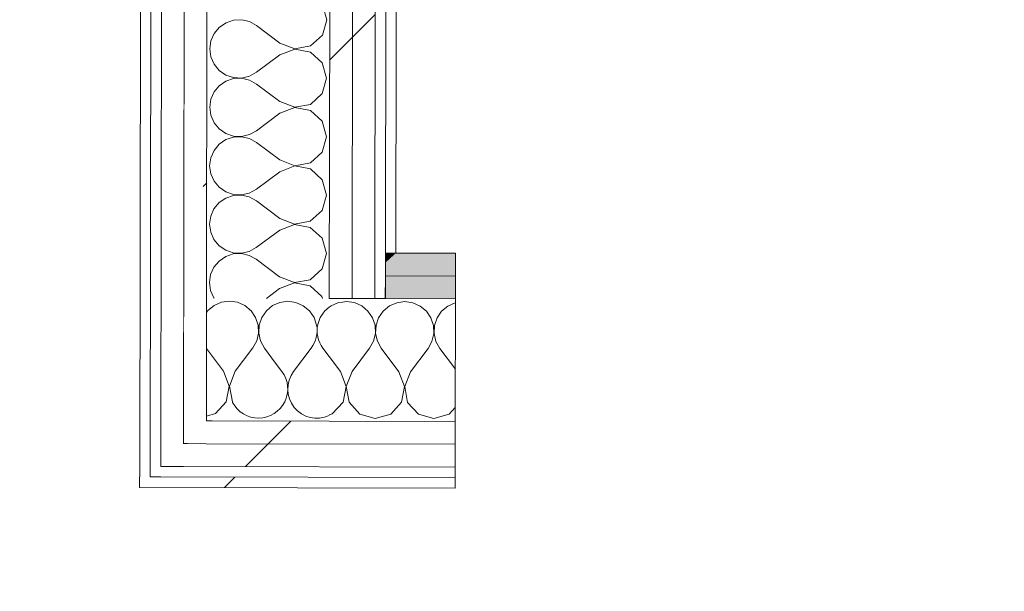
# Model space of a CAD drawing. Header units: millimetres. Extents: x -30280 to 19093, y -17460 to 4378.
# Tile 88 of 188: x -13158 to -12596, y -15490 to -15164. Entities that reach past the tile are written whole.
import ezdxf

# ---------------------------------------------------------------- set-up
doc = ezdxf.new("R2010")
doc.units = ezdxf.units.MM
doc.header["$MEASUREMENT"] = 0
doc.linetypes.add('Wipeout_Contour', pattern=[1000, 0, -1000])
for name, color, linetype in [('Nuevo_06_COT_Generals', 7, 'Continuous'), ('Nuevo_08_E_Envans secs', 7, 'Continuous'), ('Nuevo_Puertas Archicad', 7, 'Continuous')]:
    doc.layers.add(name, color=color, linetype=linetype)
for name, color, linetype, lineweight in [('Nuevo_06_COT_Generals_Pluma_Nº__1', 7, 'Continuous', 5), ('Nuevo_08_E_Envans secs_Pluma_Nº__1', 7, 'Continuous', 5), ('Nuevo_Puertas Archicad_Pluma_Nº__1', 7, 'Continuous', 5)]:
    doc.layers.add(name, color=color, linetype=linetype, lineweight=lineweight)
for name, color, linetype, lineweight, true_color in [('Nuevo_08_E_Envans secs_Pluma_Nº__102', 7, 'Continuous', 5, 0xcccccc), ('Nuevo_08_E_Envans secs_Pluma_Nº__171', 171, 'Continuous', 13, 0xaaaaff), ('Nuevo_08_E_Envans secs_Pluma_Nº__177', 7, 'Continuous', 15, 0xf7e046), ('Nuevo_08_E_Envans secs_Pluma_Nº__79', 7, 'Continuous', 5, 0xaaffd5)]:
    doc.layers.add(name, color=color, linetype=linetype, lineweight=lineweight, true_color=true_color)
doc.styles.add('Estilo_Generado_1', font='txt')
doc.dimstyles.new('Estilo_Generado__2', dxfattribs={"dimtxt": 100, "dimasz": 38, "dimexe": 0.18, "dimexo": 300, "dimgap": 0, "dimtad": 1, "dimlfac": 0.001, "dimzin": 0, "dimdsep": 46, "dimtxsty": 'Estilo_Generado_1', "dimblk": 'ARROWHEAD_2', "dimblk1": 'ARROWHEAD_2', "dimblk2": 'ARROWHEAD_2', "dimcen": 0.09, "dimclrd": 7, "dimclre": 7, "dimclrt": 7, "dimadec": 0, "dimazin": 0, "dimtfac": 1, "dimtdec": 4, "dimtmove": 0, "dimatfit": 3, "dimfxl": 0, "dimtolj": 1, "dimtzin": 0, "dimarcsym": 0})
pattern_1 = [(45, (0, 0), (-183.8478, 183.8478), [195, -65]), (45, (7e-14, 183.85), (-183.8478, 183.8478), [195, -65])]

# ---------------------------------------------------------------- blocks, each defined once
blk = doc.blocks.new('*X99')
at = {"layer": 'Nuevo_08_E_Envans secs_Pluma_Nº__102', "color": 254, "linetype": 'Continuous', "lineweight": 5, "true_color": 0xcccccc}
for p, q in [((-12980.12, -15327.3), (-12981.14, -15328.14)), ((-12975.91, -15325.46), (-12980.12, -15327.3)), ((-12973.63, -15325.14), (-12975.91, -15325.46))]:
    blk.add_line(p, q, dxfattribs=at)
blk = doc.blocks.new('*X100')
at = {"layer": 'Nuevo_08_E_Envans secs_Pluma_Nº__102', "color": 254, "linetype": 'Continuous', "lineweight": 5, "true_color": 0xcccccc}
for p, q in [((-13046.79, -15327.13), (-13050.33, -15330.06)), ((-13042.57, -15325.29), (-13046.79, -15327.13)), ((-13038.02, -15324.67), (-13042.57, -15325.29)), ((-13033.46, -15325.31), (-13038.02, -15324.67)), ((-13029.26, -15327.18), (-13033.46, -15325.31)), ((-13025.73, -15330.12), (-13029.26, -15327.18)), ((-13013.45, -15327.22), (-13017, -15330.14)), ((-13009.24, -15325.37), (-13013.45, -15327.22)), ((-13004.68, -15324.75), (-13009.24, -15325.37)), ((-13000.13, -15325.39), (-13004.68, -15324.75)), ((-12995.93, -15327.26), (-13000.13, -15325.39)), ((-12992.39, -15330.2), (-12995.93, -15327.26)), ((-12981.14, -15328.14), (-12983.67, -15330.22)), ((-13050.33, -15330.06), (-13051.15, -15331.24)), ((-13023.13, -15333.92), (-13025.73, -15330.12)), ((-13021.67, -15338.28), (-13023.13, -15333.92)), ((-13019.61, -15333.93), (-13021.09, -15338.28)), ((-13017, -15330.14), (-13019.61, -15333.93)), ((-12989.8, -15334), (-12992.39, -15330.2)), ((-12988.34, -15338.36), (-12989.8, -15334)), ((-12986.28, -15334.01), (-12987.61, -15337.93)), ((-12983.67, -15330.22), (-12986.28, -15334.01)), ((-13021.46, -15342.87), (-13021.67, -15338.28)), ((-13021.09, -15338.28), (-13021.33, -15342.87)), ((-12988.33, -15338.58), (-12988.34, -15338.36)), ((-13022.52, -15347.35), (-13021.46, -15342.87)), ((-13021.33, -15342.87), (-13020.3, -15347.35)), ((-13034.78, -15364.67), (-13024.75, -15351.37)), ((-13024.75, -15351.37), (-13022.52, -15347.35)), ((-13020.3, -15347.35), (-13018.08, -15351.38)), ((-13011.7, -15359.94), (-13018.08, -15351.38)), ((-13041.45, -15364.66), (-13051.18, -15351.62)), ((-13038.21, -15373.17), (-13041.45, -15364.66)), ((-13034.78, -15364.67), (-13038.07, -15373.17)), ((-13039.92, -15382.12), (-13038.21, -15373.17)), ((-13038.07, -15373.17), (-13036.4, -15382.12)), ((-13046.08, -15388.82), (-13039.92, -15382.12)), ((-13036.4, -15382.12), (-13036.2, -15382.34)), ((-13051.24, -15390.28), (-13046.08, -15388.82))]:
    blk.add_line(p, q, dxfattribs=at)
blk = doc.blocks.new('*X101')
at = {"layer": 'Nuevo_08_E_Envans secs_Pluma_Nº__102', "color": 254, "linetype": 'Continuous', "lineweight": 5, "true_color": 0xcccccc}
for p, q in [((-13001.45, -15364.76), (-12991.42, -15351.45)), ((-12981.19, -15356.24), (-12984.75, -15351.47)), ((-13008.12, -15364.74), (-13011.7, -15359.94))]:
    blk.add_line(p, q, dxfattribs=at)
for centre, start, end in [((-13004.73, -15341.42), 322.9881, 9.8713), ((-12971.39, -15341.5), 167.8557, 216.7279), ((-13021.47, -15374.71), 207.4689, 36.7279), ((-12988.14, -15374.79), 142.9881, 294.479)]:
    blk.add_arc(centre, 16.67, start, end, dxfattribs=at)
blk = doc.blocks.new('*X102')
at = {"layer": 'Nuevo_08_E_Envans secs_Pluma_Nº__102', "color": 254, "linetype": 'Continuous', "lineweight": 5, "true_color": 0xcccccc}
for p, q in [((-12971.35, -15324.83), (-12973.63, -15325.14)), ((-12966.8, -15325.48), (-12971.35, -15324.83)), ((-12962.6, -15327.34), (-12966.8, -15325.48)), ((-12959.06, -15330.29), (-12962.6, -15327.34)), ((-12946.79, -15327.38), (-12950.33, -15330.31)), ((-12942.57, -15325.54), (-12946.79, -15327.38)), ((-12938.02, -15324.91), (-12942.57, -15325.54)), ((-12933.46, -15325.56), (-12938.02, -15324.91)), ((-12929.26, -15327.43), (-12933.46, -15325.56)), ((-12925.73, -15330.37), (-12929.26, -15327.43)), ((-12913.45, -15327.46), (-12917, -15330.39)), ((-12909.24, -15325.62), (-12913.45, -15327.46)), ((-12909.1, -15325.6), (-12909.24, -15325.62)), ((-12956.47, -15334.08), (-12959.06, -15330.29)), ((-12955.01, -15338.44), (-12956.47, -15334.08)), ((-12952.95, -15334.09), (-12954.43, -15338.44)), ((-12950.33, -15330.31), (-12952.95, -15334.09)), ((-12923.13, -15334.16), (-12925.73, -15330.37)), ((-12921.67, -15338.53), (-12923.13, -15334.16)), ((-12919.61, -15334.17), (-12921.09, -15338.53)), ((-12917, -15330.39), (-12919.61, -15334.17)), ((-12954.8, -15343.04), (-12955.01, -15338.44)), ((-12954.43, -15338.44), (-12954.66, -15343.04)), ((-12921.46, -15343.12), (-12921.67, -15338.53)), ((-12921.09, -15338.53), (-12921.33, -15343.12)), ((-12955.85, -15347.51), (-12954.8, -15343.04)), ((-12954.66, -15343.04), (-12953.63, -15347.52)), ((-12922.52, -15347.6), (-12921.46, -15343.12)), ((-12921.33, -15343.12), (-12920.3, -15347.6)), ((-12958.08, -15351.53), (-12955.85, -15347.51)), ((-12953.63, -15347.52), (-12951.42, -15351.55)), ((-12924.75, -15351.61), (-12922.52, -15347.6)), ((-12920.3, -15347.6), (-12918.08, -15351.63)), ((-12974.78, -15364.82), (-12981.19, -15356.24)), ((-12968.12, -15364.84), (-12958.08, -15351.53)), ((-12941.45, -15364.91), (-12951.42, -15351.55)), ((-12934.78, -15364.92), (-12924.75, -15351.61)), ((-12909.19, -15363.54), (-12918.08, -15351.63)), ((-12971.54, -15373.33), (-12974.78, -15364.82)), ((-12968.12, -15364.84), (-12971.4, -15373.34)), ((-12938.21, -15373.42), (-12941.45, -15364.91)), ((-12934.78, -15364.92), (-12938.07, -15373.42)), ((-12973.25, -15382.28), (-12971.54, -15373.33)), ((-12971.4, -15373.34), (-12969.73, -15382.29)), ((-12939.92, -15382.36), (-12938.21, -15373.42)), ((-12938.07, -15373.42), (-12936.4, -15382.37)), ((-12979.41, -15388.99), (-12973.25, -15382.28)), ((-12969.73, -15382.29), (-12963.61, -15389.03)), ((-12946.08, -15389.07), (-12939.92, -15382.36)), ((-12936.4, -15382.37), (-12930.27, -15389.11)), ((-12981.23, -15389.5), (-12979.41, -15388.99)), ((-12963.61, -15389.03), (-12954.85, -15391.54)), ((-12954.85, -15391.54), (-12946.08, -15389.07)), ((-12930.27, -15389.11), (-12921.52, -15391.62)), ((-12921.52, -15391.62), (-12912.75, -15389.15)), ((-12912.75, -15389.15), (-12909.25, -15385.35))]:
    blk.add_line(p, q, dxfattribs=at)
blk = doc.blocks.new('Puerta Corredera Exterior 27_3')
at = {"layer": 'Nuevo_Puertas Archicad_Pluma_Nº__1', "color": 7, "linetype": 'Continuous', "lineweight": 5}
for p, q in [((-450, 0), (-450, -6)), ((-450, -6), (-450, -12)), ((-450, -12), (-450, -25)), ((-450, -25), (-450, -38)), ((-450, -38), (-450, -108)), ((-450, -108), (-450, -121)), ((-450, -121), (-450, -134))]:
    blk.add_line(p, q, dxfattribs=at)
blk = doc.blocks.new('Muro_62_1', base_point=(-3815.2, -15319.86))
at = {"layer": 'Nuevo_08_E_Envans secs_Pluma_Nº__79', "linetype": 'Continuous', "lineweight": 5, "true_color": 0xaaffd5}
for points in [[(-12949.11, -15302.73), (-12949.12, -15310.22), (-12909.06, -15310.32), (-12909.03, -15297.32), (-12943.1, -15297.24)], [(-12949.11, -15302.73), (-12943.1, -15297.24), (-12949.1, -15297.22)], [(-12949.14, -15323.22), (-12909.1, -15323.32), (-12909.06, -15310.32), (-12949.12, -15310.22)]]:
    blk.add_hatch(color=121, dxfattribs=at).paths.add_polyline_path(points)
at = {"layer": 'Nuevo_08_E_Envans secs_Pluma_Nº__1', "color": 7, "linetype": 'Continuous', "lineweight": 5}
for p, q in [((-12949.1, -15297.22), (-12949.11, -15302.73)), ((-12949.1, -15297.22), (-12943.1, -15297.24)), ((-12909.06, -15310.32), (-12909.03, -15297.32)), ((-12949.11, -15302.73), (-12949.12, -15310.22)), ((-12949.12, -15310.22), (-12949.14, -15323.22)), ((-12949.12, -15310.22), (-12909.06, -15310.32)), ((-12909.1, -15323.32), (-12909.06, -15310.32)), ((-12981.14, -15323.14), (-12971.47, -15323.16)), ((-12971.47, -15323.16), (-12968.14, -15323.17)), ((-12968.14, -15323.17), (-12955.14, -15323.21)), ((-12955.14, -15323.21), (-12949.14, -15323.22)), ((-12949.14, -15323.22), (-12909.1, -15323.32))]:
    blk.add_line(p, q, dxfattribs=at)
at = {"layer": 'Nuevo_08_E_Envans secs_Pluma_Nº__1', "color": 7, "linetype": 'Continuous', "lineweight": 5, "flags": 128}
blk.add_lwpolyline([(-12909.03, -15297.32), (-12943.1, -15297.24)], dxfattribs=at)
at = {"layer": 'Nuevo_08_E_Envans secs', "color": 7, "lineweight": 20}
blk.add_blockref('*X99', (0, 0), dxfattribs=at)
at = {"color": 254, "linetype": 'Wipeout_Contour', "lineweight": 0, "ltscale": 60542.90238}
blk.add_wipeout([(-13051.24, -15392.97), (-13051.24, -15396.09), (-13047.84, -15392.98)], dxfattribs=at).dxf.layer = 'Nuevo_08_E_Envans secs'
at = {"color": 254, "linetype": 'Wipeout_Contour', "lineweight": 0, "ltscale": 60597.768705}
blk.add_wipeout([(-13064.26, -15405.94), (-13064.26, -15407.99), (-13062.02, -15405.94)], dxfattribs=at).dxf.layer = 'Nuevo_08_E_Envans secs'
at = {"color": 254, "linetype": 'Wipeout_Contour', "lineweight": 0, "ltscale": 60677.959133}
blk.add_wipeout([(-13083.29, -15424.89), (-13083.29, -15425.38), (-13082.75, -15424.89)], dxfattribs=at).dxf.layer = 'Nuevo_08_E_Envans secs'
at = {"layer": 'Nuevo_08_E_Envans secs_Pluma_Nº__171', "linetype": 'Continuous', "lineweight": 13, "true_color": 0xaaaaff}
h = blk.add_hatch(dxfattribs=at)
h.set_pattern_fill('Panellat_HPL_0001', color=161, style=0, pattern_type=2)
h.set_pattern_definition(pattern_1)
h.paths.add_polyline_path([(-13083.29, -15424.89), (-13083.29, -15425.38), (-13082.75, -15424.89)])
at = {"layer": 'Nuevo_08_E_Envans secs_Pluma_Nº__177', "linetype": 'Continuous', "lineweight": 15, "true_color": 0xf7e046}
h = blk.add_hatch(dxfattribs=at)
h.set_pattern_fill('Panellat_HPL_0001', color=53, style=0, pattern_type=2)
h.set_pattern_definition(pattern_1)
h.paths.add_polyline_path([(-13051.24, -15392.97), (-13051.24, -15396.09), (-13047.84, -15392.98)])
h = blk.add_hatch(dxfattribs=at)
h.set_pattern_fill('Panellat_HPL_0001', color=53, style=0, pattern_type=2)
h.set_pattern_definition(pattern_1)
h.paths.add_polyline_path([(-13064.26, -15405.94), (-13064.26, -15407.99), (-13062.02, -15405.94)])
at = {"layer": 'Nuevo_08_E_Envans secs', "color": 7, "lineweight": 20}
blk.add_blockref('*X100', (0, 0), dxfattribs=at)
at = {"color": 254, "linetype": 'Wipeout_Contour', "lineweight": 0, "ltscale": 100951.229751}
blk.add_wipeout([(-13064.24, -15392.94), (-13064.26, -15405.94), (-13062.02, -15405.94), (-13051.24, -15396.09), (-13051.24, -15392.97)], dxfattribs=at).dxf.layer = 'Nuevo_08_E_Envans secs'
at = {"color": 254, "linetype": 'Wipeout_Contour', "lineweight": 0, "ltscale": 80916.843818}
blk.add_wipeout([(-13089.3, -15430.87), (-13083.29, -15425.38), (-13083.29, -15424.89), (-13089.29, -15424.87)], dxfattribs=at).dxf.layer = 'Nuevo_08_E_Envans secs'
at = {"layer": 'Nuevo_08_E_Envans secs_Pluma_Nº__171', "linetype": 'Continuous', "lineweight": 13, "true_color": 0xaaaaff}
h = blk.add_hatch(dxfattribs=at)
h.set_pattern_fill('Panellat_HPL_0001', color=161, style=0, pattern_type=2)
h.set_pattern_definition(pattern_1)
h.paths.add_polyline_path([(-13089.3, -15430.87), (-13083.29, -15425.38), (-13083.29, -15424.89), (-13089.29, -15424.87)])
at = {"layer": 'Nuevo_08_E_Envans secs_Pluma_Nº__177', "linetype": 'Continuous', "lineweight": 15, "true_color": 0xf7e046}
h = blk.add_hatch(dxfattribs=at)
h.set_pattern_fill('Panellat_HPL_0001', color=53, style=0, pattern_type=2)
h.set_pattern_definition(pattern_1)
h.paths.add_polyline_path([(-13064.24, -15392.94), (-13064.26, -15405.94), (-13062.02, -15405.94), (-13051.24, -15396.09), (-13051.24, -15392.97)])
at = {"color": 254, "linetype": 'Wipeout_Contour', "lineweight": 0, "ltscale": 101042.598397}
blk.add_wipeout([(-13077.26, -15405.9), (-13077.28, -15418.9), (-13076.2, -15418.91), (-13064.26, -15407.99), (-13064.26, -15405.94)], dxfattribs=at).dxf.layer = 'Nuevo_08_E_Envans secs'
at = {"color": 254, "linetype": 'Wipeout_Contour', "lineweight": 0, "ltscale": 60692.742173}
blk.add_wipeout([(-13089.3, -15430.87), (-13083.3, -15430.89), (-13083.29, -15425.38)], dxfattribs=at).dxf.layer = 'Nuevo_08_E_Envans secs'
at = {"layer": 'Nuevo_08_E_Envans secs_Pluma_Nº__171', "linetype": 'Continuous', "lineweight": 13, "true_color": 0xaaaaff}
h = blk.add_hatch(dxfattribs=at)
h.set_pattern_fill('Panellat_HPL_0001', color=161, style=0, pattern_type=2)
h.set_pattern_definition(pattern_1)
h.paths.add_polyline_path([(-13089.3, -15430.87), (-13083.3, -15430.89), (-13083.29, -15425.38)])
at = {"layer": 'Nuevo_08_E_Envans secs_Pluma_Nº__177', "linetype": 'Continuous', "lineweight": 15, "true_color": 0xf7e046}
h = blk.add_hatch(dxfattribs=at)
h.set_pattern_fill('Panellat_HPL_0001', color=53, style=0, pattern_type=2)
h.set_pattern_definition(pattern_1)
h.paths.add_polyline_path([(-13077.26, -15405.9), (-13077.28, -15418.9), (-13076.2, -15418.91), (-13064.26, -15407.99), (-13064.26, -15405.94)])
at = {"layer": 'Nuevo_08_E_Envans secs_Pluma_Nº__1', "color": 7, "linetype": 'Continuous', "lineweight": 5, "flags": 128}
blk.add_lwpolyline([(-13089.3, -15430.87), (-13089.29, -15424.87)], dxfattribs=at)
at = {"color": 254, "linetype": 'Wipeout_Contour', "lineweight": 0, "ltscale": 60628.162649}
blk.add_wipeout([(-13064.26, -15407.99), (-13076.2, -15418.91), (-13064.28, -15418.94)], dxfattribs=at).dxf.layer = 'Nuevo_08_E_Envans secs'
at = {"color": 254, "linetype": 'Wipeout_Contour', "lineweight": 0, "ltscale": 100916.13702}
blk.add_wipeout([(-13083.29, -15425.38), (-13083.3, -15430.89), (-12909.36, -15431.32), (-12909.35, -15425.32), (-13082.75, -15424.89)], dxfattribs=at).dxf.layer = 'Nuevo_08_E_Envans secs'
at = {"layer": 'Nuevo_08_E_Envans secs_Pluma_Nº__171', "linetype": 'Continuous', "lineweight": 13, "true_color": 0xaaaaff}
h = blk.add_hatch(dxfattribs=at)
h.set_pattern_fill('Panellat_HPL_0001', color=161, style=0, pattern_type=2)
h.set_pattern_definition(pattern_1)
h.paths.add_polyline_path([(-13083.29, -15425.38), (-13083.3, -15430.89), (-12909.36, -15431.32), (-12909.35, -15425.32), (-13082.75, -15424.89)])
at = {"layer": 'Nuevo_08_E_Envans secs_Pluma_Nº__177', "linetype": 'Continuous', "lineweight": 15, "true_color": 0xf7e046}
h = blk.add_hatch(dxfattribs=at)
h.set_pattern_fill('Panellat_HPL_0001', color=53, style=0, pattern_type=2)
h.set_pattern_definition(pattern_1)
h.paths.add_polyline_path([(-13064.26, -15407.99), (-13076.2, -15418.91), (-13064.28, -15418.94)])
at = {"layer": 'Nuevo_08_E_Envans secs_Pluma_Nº__1', "color": 7, "linetype": 'Continuous', "lineweight": 5}
for p, q in [((-13077.26, -15405.9), (-13077.28, -15418.9)), ((-13083.28, -15418.89), (-13083.29, -15424.89)), ((-13077.28, -15418.9), (-13076.2, -15418.91)), ((-13083.29, -15424.89), (-13082.75, -15424.89)), ((-13082.75, -15424.89), (-13077.29, -15424.9)), ((-13077.29, -15424.9), (-12909.35, -15425.32)), ((-12909.36, -15431.32), (-12909.35, -15425.32))]:
    blk.add_line(p, q, dxfattribs=at)
at = {"layer": 'Nuevo_08_E_Envans secs_Pluma_Nº__1', "color": 7, "linetype": 'Continuous', "lineweight": 5, "flags": 128}
blk.add_lwpolyline([(-13089.3, -15430.87), (-12909.36, -15431.32)], dxfattribs=at)
at = {"color": 254, "linetype": 'Wipeout_Contour', "lineweight": 0, "ltscale": 100817.541053}
blk.add_wipeout([(-13064.26, -15407.99), (-13064.28, -15418.94), (-12909.33, -15419.32), (-12909.3, -15406.32), (-13062.02, -15405.94)], dxfattribs=at).dxf.layer = 'Nuevo_08_E_Envans secs'
at = {"layer": 'Nuevo_08_E_Envans secs_Pluma_Nº__177', "linetype": 'Continuous', "lineweight": 15, "true_color": 0xf7e046}
h = blk.add_hatch(dxfattribs=at)
h.set_pattern_fill('Panellat_HPL_0001', color=53, style=0, pattern_type=2)
h.set_pattern_definition(pattern_1)
h.paths.add_polyline_path([(-13064.26, -15407.99), (-13064.28, -15418.94), (-12909.33, -15419.32), (-12909.3, -15406.32), (-13062.02, -15405.94)])
at = {"layer": 'Nuevo_08_E_Envans secs_Pluma_Nº__1', "color": 7, "linetype": 'Continuous', "lineweight": 5}
for p, q in [((-13076.2, -15418.91), (-13064.28, -15418.94)), ((-13064.28, -15418.94), (-12909.33, -15419.32)), ((-12909.35, -15425.32), (-12909.33, -15419.32))]:
    blk.add_line(p, q, dxfattribs=at)
at = {"color": 254, "linetype": 'Wipeout_Contour', "lineweight": 0, "ltscale": 60573.296707}
blk.add_wipeout([(-13051.24, -15396.09), (-13062.02, -15405.94), (-13051.26, -15405.97)], dxfattribs=at).dxf.layer = 'Nuevo_08_E_Envans secs'
at = {"layer": 'Nuevo_08_E_Envans secs_Pluma_Nº__177', "linetype": 'Continuous', "lineweight": 15, "true_color": 0xf7e046}
h = blk.add_hatch(dxfattribs=at)
h.set_pattern_fill('Panellat_HPL_0001', color=53, style=0, pattern_type=2)
h.set_pattern_definition(pattern_1)
h.paths.add_polyline_path([(-13051.24, -15396.09), (-13062.02, -15405.94), (-13051.26, -15405.97)])
at = {"layer": 'Nuevo_08_E_Envans secs_Pluma_Nº__1', "color": 7, "linetype": 'Continuous', "lineweight": 5}
blk.add_line((-13064.26, -15405.94), (-13062.02, -15405.94), dxfattribs=at)
at = {"color": 254, "linetype": 'Wipeout_Contour', "lineweight": 0, "ltscale": 100742.772782}
blk.add_wipeout([(-13051.24, -15396.09), (-13051.26, -15405.97), (-12909.3, -15406.32), (-12909.27, -15393.32), (-13047.84, -15392.98)], dxfattribs=at).dxf.layer = 'Nuevo_08_E_Envans secs'
at = {"layer": 'Nuevo_08_E_Envans secs_Pluma_Nº__177', "linetype": 'Continuous', "lineweight": 15, "true_color": 0xf7e046}
h = blk.add_hatch(dxfattribs=at)
h.set_pattern_fill('Panellat_HPL_0001', color=53, style=0, pattern_type=2)
h.set_pattern_definition(pattern_1)
h.paths.add_polyline_path([(-13051.24, -15396.09), (-13051.26, -15405.97), (-12909.3, -15406.32), (-12909.27, -15393.32), (-13047.84, -15392.98)])
at = {"layer": 'Nuevo_08_E_Envans secs_Pluma_Nº__1', "color": 7, "linetype": 'Continuous', "lineweight": 5}
for p, q in [((-13051.14, -15322.97), (-13051.24, -15392.97)), ((-12909.27, -15393.32), (-12909.1, -15323.32)), ((-13051.24, -15392.97), (-13047.84, -15392.98)), ((-13047.84, -15392.98), (-12981.24, -15393.14)), ((-12981.24, -15393.14), (-12909.27, -15393.32)), ((-12909.3, -15406.32), (-12909.27, -15393.32)), ((-13062.02, -15405.94), (-13051.26, -15405.97)), ((-13051.26, -15405.97), (-12909.3, -15406.32)), ((-12909.33, -15419.32), (-12909.3, -15406.32))]:
    blk.add_line(p, q, dxfattribs=at)
at = {"layer": 'Nuevo_08_E_Envans secs', "color": 7, "lineweight": 20}
for name in ['*X102', '*X101']:
    blk.add_blockref(name, (0, 0), dxfattribs=at)
at = {"layer": 'Nuevo_Puertas Archicad', "color": 253, "linetype": 'Continuous', "lineweight": 5, "true_color": 0xa4a4a6, "xscale": -1, "zscale": 1000, "rotation": 179.8580098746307}
blk.add_blockref('Puerta Corredera Exterior 27_3', (-12459.36, -15432.43), dxfattribs=at)
blk = doc.blocks.new('*X228')
at = {"layer": 'Nuevo_08_E_Envans secs_Pluma_Nº__102', "color": 254, "linetype": 'Continuous', "lineweight": 5, "true_color": 0xcccccc}
for p, q in [((-12982.57, -15164.16), (-12985.04, -15155.39)), ((-13040.02, -15165.84), (-13043.82, -15168.43)), ((-13035.67, -15164.37), (-13040.02, -15165.84)), ((-13031.07, -15164.16), (-13035.67, -15164.37)), ((-13026.59, -15165.2), (-13031.07, -15164.16)), ((-13022.57, -15167.43), (-13026.59, -15165.2)), ((-12985.07, -15172.92), (-12982.57, -15164.16)), ((-13043.82, -15168.43), (-13046.76, -15171.97)), ((-13009.25, -15177.45), (-13022.57, -15167.43)), ((-13048.62, -15176.18), (-13049.26, -15180.73)), ((-13046.76, -15171.97), (-13048.62, -15176.18)), ((-12991.8, -15179.05), (-12985.07, -15172.92)), ((-13049.26, -15180.73), (-13048.63, -15185.28)), ((-13000.76, -15180.87), (-13009.26, -15184.12)), ((-13009.25, -15177.45), (-13000.76, -15180.73)), ((-13000.76, -15180.73), (-12991.8, -15179.05)), ((-12991.81, -15182.57), (-13000.76, -15180.87)), ((-12985.09, -15188.73), (-12991.81, -15182.57)), ((-13048.63, -15185.28), (-13046.78, -15189.49)), ((-13009.26, -15184.12), (-13022.61, -15194.1)), ((-13046.78, -15189.49), (-13043.85, -15193.04)), ((-13043.85, -15193.04), (-13040.07, -15195.65)), ((-13026.64, -15196.32), (-13022.61, -15194.1)), ((-12982.62, -15197.49), (-12985.09, -15188.73)), ((-13040.07, -15199.17), (-13043.87, -15201.77)), ((-13040.07, -15195.65), (-13035.71, -15197.13)), ((-13035.71, -15197.71), (-13040.07, -15199.17)), ((-13035.71, -15197.13), (-13031.12, -15197.35)), ((-13031.12, -15197.49), (-13035.71, -15197.71)), ((-13031.12, -15197.35), (-13026.64, -15196.32)), ((-13026.64, -15198.54), (-13031.12, -15197.49)), ((-13022.62, -15200.77), (-13026.64, -15198.54)), ((-12985.12, -15206.25), (-12982.62, -15197.49)), ((-13046.81, -15205.3), (-13048.67, -15209.51)), ((-13043.87, -15201.77), (-13046.81, -15205.3)), ((-13009.3, -15210.79), (-13022.62, -15200.77)), ((-13048.67, -15209.51), (-13049.31, -15214.06)), ((-13009.3, -15210.79), (-13000.81, -15214.07)), ((-12991.85, -15212.39), (-12985.12, -15206.25)), ((-13049.31, -15214.06), (-13048.68, -15218.62)), ((-13000.81, -15214.2), (-13009.31, -15217.45)), ((-13000.81, -15214.07), (-12991.85, -15212.39)), ((-12991.86, -15215.91), (-13000.81, -15214.2)), ((-12985.14, -15222.06), (-12991.86, -15215.91)), ((-13048.68, -15218.62), (-13046.83, -15222.83)), ((-13009.31, -15217.45), (-13022.66, -15227.43)), ((-12982.67, -15230.83), (-12985.14, -15222.06)), ((-13046.83, -15222.83), (-13043.9, -15226.37)), ((-13043.9, -15226.37), (-13040.12, -15228.98)), ((-13026.69, -15229.65), (-13022.66, -15227.43)), ((-13040.12, -15232.5), (-13043.92, -15235.1)), ((-13040.12, -15228.98), (-13035.76, -15230.46)), ((-13035.76, -15231.04), (-13040.12, -15232.5)), ((-13035.76, -15230.46), (-13031.17, -15230.69)), ((-13031.17, -15230.82), (-13035.76, -15231.04)), ((-13031.17, -15230.69), (-13026.69, -15229.65)), ((-13026.69, -15231.87), (-13031.17, -15230.82)), ((-13022.67, -15234.1), (-13026.69, -15231.87)), ((-12985.17, -15239.59), (-12982.67, -15230.83)), ((-13046.86, -15238.64), (-13048.72, -15242.84)), ((-13043.92, -15235.1), (-13046.86, -15238.64)), ((-13009.35, -15244.12), (-13022.67, -15234.1)), ((-13048.72, -15242.84), (-13049.36, -15247.4)), ((-13009.35, -15244.12), (-13000.85, -15247.4)), ((-12991.9, -15245.72), (-12985.17, -15239.59)), ((-13049.36, -15247.4), (-13048.73, -15251.95)), ((-13000.86, -15247.53), (-13009.36, -15250.79)), ((-12991.91, -15249.24), (-13000.86, -15247.53)), ((-13000.85, -15247.4), (-12991.9, -15245.72)), ((-12985.19, -15255.39), (-12991.91, -15249.24)), ((-13048.73, -15251.95), (-13046.88, -15256.16)), ((-13009.36, -15250.79), (-13022.71, -15260.77)), ((-12982.72, -15264.16), (-12985.19, -15255.39)), ((-13046.88, -15256.16), (-13043.95, -15259.71)), ((-13043.95, -15259.71), (-13040.17, -15262.32)), ((-13026.74, -15262.99), (-13022.71, -15260.77)), ((-13040.17, -15265.83), (-13043.97, -15268.43)), ((-13040.17, -15262.32), (-13035.81, -15263.79)), ((-13035.81, -15264.37), (-13040.17, -15265.83)), ((-13035.81, -15263.79), (-13031.22, -15264.02)), ((-13031.22, -15264.16), (-13035.81, -15264.37)), ((-13031.22, -15264.02), (-13026.74, -15262.99)), ((-13026.74, -15265.2), (-13031.22, -15264.16)), ((-13022.72, -15267.43), (-13026.74, -15265.2)), ((-12985.22, -15272.92), (-12982.72, -15264.16)), ((-13046.91, -15271.97), (-13048.77, -15276.17)), ((-13043.97, -15268.43), (-13046.91, -15271.97)), ((-13009.4, -15277.45), (-13022.72, -15267.43)), ((-13048.77, -15276.17), (-13049.41, -15280.73)), ((-13009.4, -15277.45), (-13000.9, -15280.73)), ((-12991.95, -15279.05), (-12985.22, -15272.92)), ((-13049.41, -15280.73), (-13048.78, -15285.28)), ((-13000.9, -15280.87), (-13009.41, -15284.12)), ((-13000.9, -15280.73), (-12991.95, -15279.05)), ((-12991.96, -15282.57), (-13000.9, -15280.87)), ((-12985.24, -15288.73), (-12991.96, -15282.57)), ((-13048.78, -15285.28), (-13046.93, -15289.49)), ((-13046.93, -15289.49), (-13044, -15293.04)), ((-13009.41, -15284.12), (-13022.76, -15294.1)), ((-12982.77, -15297.49), (-12985.24, -15288.73)), ((-13044, -15293.04), (-13040.22, -15295.65)), ((-13026.79, -15296.32), (-13022.76, -15294.1)), ((-13040.22, -15299.17), (-13044.02, -15301.77)), ((-13040.22, -15295.65), (-13035.86, -15297.13)), ((-13035.86, -15297.71), (-13040.22, -15299.17)), ((-13035.86, -15297.13), (-13031.27, -15297.35)), ((-13031.27, -15297.49), (-13035.86, -15297.71)), ((-13031.27, -15297.35), (-13026.79, -15296.32)), ((-13026.79, -15298.54), (-13031.27, -15297.49)), ((-13022.77, -15300.77), (-13026.79, -15298.54)), ((-13009.45, -15310.79), (-13022.77, -15300.77)), ((-12985.27, -15306.25), (-12982.77, -15297.49)), ((-13046.95, -15305.3), (-13048.82, -15309.51)), ((-13044.02, -15301.77), (-13046.95, -15305.3)), ((-12992, -15312.39), (-12985.27, -15306.25)), ((-13048.82, -15309.51), (-13049.46, -15314.06)), ((-13009.45, -15310.79), (-13000.95, -15314.07)), ((-13049.46, -15314.06), (-13048.83, -15318.62)), ((-13009.46, -15317.45), (-13016.95, -15323.05)), ((-13000.95, -15314.2), (-13009.46, -15317.45)), ((-13000.95, -15314.07), (-12992, -15312.39)), ((-12992.01, -15315.91), (-13000.95, -15314.2)), ((-12985.29, -15322.06), (-12992.01, -15315.91)), ((-13048.83, -15318.62), (-13046.98, -15322.83)), ((-13046.98, -15322.83), (-13046.86, -15322.98)), ((-12984.99, -15323.13), (-12985.29, -15322.06))]:
    blk.add_line(p, q, dxfattribs=at)
blk = doc.blocks.new('Muro_77_1', base_point=(-13089.1, -15296.87))
at = {"color": 254, "linetype": 'Wipeout_Contour', "lineweight": 0, "ltscale": 76148.991983}
blk.add_wipeout([(-12945.05, -12559.56), (-12949.1, -15297.22), (-12943.1, -15297.24), (-12939.05, -12559.56)], dxfattribs=at).dxf.layer = 'Nuevo_08_E_Envans secs'
at = {"color": 254, "linetype": 'Wipeout_Contour', "lineweight": 0, "ltscale": 60223.014409}
blk.add_wipeout([(-12968.13, -15320.12), (-12971.47, -15323.16), (-12968.14, -15323.17)], dxfattribs=at).dxf.layer = 'Nuevo_08_E_Envans secs'
at = {"layer": 'Nuevo_08_E_Envans secs_Pluma_Nº__171', "linetype": 'Continuous', "lineweight": 13, "true_color": 0xaaaaff}
h = blk.add_hatch(dxfattribs=at)
h.set_pattern_fill('Panellat_HPL_0001', color=161, style=0, pattern_type=2)
h.set_pattern_definition(pattern_1)
h.paths.add_polyline_path([(-12945.05, -12559.56), (-12949.1, -15297.22), (-12943.1, -15297.24), (-12939.05, -12559.56)])
at = {"layer": 'Nuevo_08_E_Envans secs_Pluma_Nº__177', "linetype": 'Continuous', "lineweight": 15, "true_color": 0xf7e046}
h = blk.add_hatch(dxfattribs=at)
h.set_pattern_fill('Panellat_HPL_0001', color=53, style=0, pattern_type=2)
h.set_pattern_definition(pattern_1)
h.paths.add_polyline_path([(-12968.13, -15320.12), (-12971.47, -15323.16), (-12968.14, -15323.17)])
at = {"layer": 'Nuevo_08_E_Envans secs_Pluma_Nº__1', "color": 7, "linetype": 'Continuous', "lineweight": 5, "flags": 128}
blk.add_lwpolyline([(-12943.1, -15297.24), (-12939.05, -12559.56)], dxfattribs=at)
at = {"color": 254, "linetype": 'Wipeout_Contour', "lineweight": 0, "ltscale": 100325.322186}
blk.add_wipeout([(-12955.12, -15310.21), (-12957.28, -15310.2), (-12968.13, -15320.12), (-12968.14, -15323.17), (-12955.14, -15323.21)], dxfattribs=at).dxf.layer = 'Nuevo_08_E_Envans secs'
at = {"layer": 'Nuevo_08_E_Envans secs_Pluma_Nº__177', "linetype": 'Continuous', "lineweight": 15, "true_color": 0xf7e046}
h = blk.add_hatch(dxfattribs=at)
h.set_pattern_fill('Panellat_HPL_0001', color=53, style=0, pattern_type=2)
h.set_pattern_definition(pattern_1)
h.paths.add_polyline_path([(-12955.12, -15310.21), (-12957.28, -15310.2), (-12968.13, -15320.12), (-12968.14, -15323.17), (-12955.14, -15323.21)])
at = {"layer": 'Nuevo_08_E_Envans secs_Pluma_Nº__1', "color": 7, "linetype": 'Continuous', "lineweight": 5}
blk.add_line((-12955.14, -15323.21), (-12949.14, -15323.22), dxfattribs=at)
at = {"color": 254, "linetype": 'Wipeout_Contour', "lineweight": 0, "ltscale": 60168.153384}
blk.add_wipeout([(-12955.11, -15308.22), (-12957.28, -15310.2), (-12955.12, -15310.21)], dxfattribs=at).dxf.layer = 'Nuevo_08_E_Envans secs'
at = {"layer": 'Nuevo_08_E_Envans secs_Pluma_Nº__177', "linetype": 'Continuous', "lineweight": 15, "true_color": 0xf7e046}
h = blk.add_hatch(dxfattribs=at)
h.set_pattern_fill('Panellat_HPL_0001', color=53, style=0, pattern_type=2)
h.set_pattern_definition(pattern_1)
h.paths.add_polyline_path([(-12955.11, -15308.22), (-12957.28, -15310.2), (-12955.12, -15310.21)])
at = {"color": 254, "linetype": 'Wipeout_Contour', "lineweight": 0, "ltscale": 76200.427536}
blk.add_wipeout([(-12964.03, -12547.56), (-12968.13, -15320.12), (-12955.11, -15308.22), (-12951.03, -12547.56)], dxfattribs=at).dxf.layer = 'Nuevo_08_E_Envans secs'
at = {"layer": 'Nuevo_08_E_Envans secs_Pluma_Nº__177', "linetype": 'Continuous', "lineweight": 15, "true_color": 0xf7e046}
h = blk.add_hatch(dxfattribs=at)
h.set_pattern_fill('Panellat_HPL_0001', color=53, style=0, pattern_type=2)
h.set_pattern_definition(pattern_1)
h.paths.add_polyline_path([(-12964.03, -12547.56), (-12968.13, -15320.12), (-12955.11, -15308.22), (-12951.03, -12547.56)])
at = {"layer": 'Nuevo_08_E_Envans secs_Pluma_Nº__1', "color": 7, "linetype": 'Continuous', "lineweight": 5}
for p, q in [((-12955.11, -15308.22), (-12951.03, -12547.56)), ((-12949.1, -15297.22), (-12945.04, -12553.56)), ((-12949.1, -15297.22), (-12949.11, -15302.73)), ((-12949.1, -15297.22), (-12943.1, -15297.24)), ((-12949.11, -15302.73), (-12949.12, -15310.22)), ((-12955.12, -15310.21), (-12955.14, -15323.21)), ((-12955.11, -15308.22), (-12955.12, -15310.21)), ((-12949.12, -15310.22), (-12949.14, -15323.22))]:
    blk.add_line(p, q, dxfattribs=at)
at = {"color": 254, "linetype": 'Wipeout_Contour', "lineweight": 0, "ltscale": 96305.94969}
blk.add_wipeout([(-12977.02, -12534.56), (-12981.14, -15323.14), (-12971.47, -15323.16), (-12968.13, -15320.12), (-12964.02, -12534.56)], dxfattribs=at).dxf.layer = 'Nuevo_08_E_Envans secs'
at = {"layer": 'Nuevo_08_E_Envans secs_Pluma_Nº__177', "linetype": 'Continuous', "lineweight": 15, "true_color": 0xf7e046}
h = blk.add_hatch(dxfattribs=at)
h.set_pattern_fill('Panellat_HPL_0001', color=53, style=0, pattern_type=2)
h.set_pattern_definition(pattern_1)
h.paths.add_polyline_path([(-12977.02, -12534.56), (-12981.14, -15323.14), (-12971.47, -15323.16), (-12968.13, -15320.12), (-12964.02, -12534.56)])
at = {"layer": 'Nuevo_08_E_Envans secs_Pluma_Nº__1', "color": 7, "linetype": 'Continuous', "lineweight": 5}
for p, q in [((-12981.14, -15323.14), (-12977.02, -12534.56)), ((-12968.13, -15320.12), (-12964.02, -12534.56)), ((-12981.14, -15323.14), (-12971.47, -15323.16)), ((-12971.47, -15323.16), (-12968.14, -15323.17)), ((-12968.13, -15320.12), (-12968.14, -15323.17)), ((-12968.14, -15323.17), (-12955.14, -15323.21))]:
    blk.add_line(p, q, dxfattribs=at)
at = {"layer": 'Nuevo_08_E_Envans secs', "color": 7, "lineweight": 20}
blk.add_blockref('*X228', (0, 0), dxfattribs=at)
at = {"color": 254, "linetype": 'Wipeout_Contour', "lineweight": 0, "ltscale": 112426.617616}
blk.add_wipeout([(-13064.24, -15392.94), (-13051.24, -15392.97), (-13046.96, -12494.56), (-13048.37, -12494.56), (-13048.37, -12338.98), (-13059.73, -12338.98)], dxfattribs=at).dxf.layer = 'Nuevo_08_E_Envans secs'
at = {"layer": 'Nuevo_08_E_Envans secs_Pluma_Nº__177', "linetype": 'Continuous', "lineweight": 15, "true_color": 0xf7e046}
h = blk.add_hatch(dxfattribs=at)
h.set_pattern_fill('Panellat_HPL_0001', color=53, style=0, pattern_type=2)
h.set_pattern_definition(pattern_1)
h.paths.add_polyline_path([(-13064.24, -15392.94), (-13051.24, -15392.97), (-13046.96, -12494.56), (-13048.37, -12494.56), (-13048.37, -12338.98), (-13059.73, -12338.98)])
at = {"layer": 'Nuevo_08_E_Envans secs_Pluma_Nº__1', "color": 7, "linetype": 'Continuous', "lineweight": 5}
for q in [(-13046.96, -12494.56), (-13051.24, -15392.97)]:
    blk.add_line((-13051.14, -15322.97), q, dxfattribs=at)
at = {"color": 254, "linetype": 'Wipeout_Contour', "lineweight": 0, "ltscale": 76350.322523}
blk.add_wipeout([(-13064.26, -15405.94), (-13059.73, -12338.98), (-13072.73, -12338.98), (-13077.26, -15405.9)], dxfattribs=at).dxf.layer = 'Nuevo_08_E_Envans secs'
at = {"layer": 'Nuevo_08_E_Envans secs_Pluma_Nº__177', "linetype": 'Continuous', "lineweight": 15, "true_color": 0xf7e046}
h = blk.add_hatch(dxfattribs=at)
h.set_pattern_fill('Panellat_HPL_0001', color=53, style=0, pattern_type=2)
h.set_pattern_definition(pattern_1)
h.paths.add_polyline_path([(-13064.26, -15405.94), (-13059.73, -12338.98), (-13072.73, -12338.98), (-13077.26, -15405.9)])
at = {"layer": 'Nuevo_08_E_Envans secs_Pluma_Nº__1', "color": 7, "linetype": 'Continuous', "lineweight": 5}
blk.add_line((-13064.26, -15405.94), (-13059.73, -12338.98), dxfattribs=at)
at = {"color": 254, "linetype": 'Wipeout_Contour', "lineweight": 0, "ltscale": 76421.888815}
blk.add_wipeout([(-13083.29, -15424.89), (-13078.73, -12338.98), (-13084.73, -12338.98), (-13089.29, -15424.87)], dxfattribs=at).dxf.layer = 'Nuevo_08_E_Envans secs'
at = {"layer": 'Nuevo_08_E_Envans secs_Pluma_Nº__171', "linetype": 'Continuous', "lineweight": 13, "true_color": 0xaaaaff}
h = blk.add_hatch(dxfattribs=at)
h.set_pattern_fill('Panellat_HPL_0001', color=161, style=0, pattern_type=2)
h.set_pattern_definition(pattern_1)
h.paths.add_polyline_path([(-13083.29, -15424.89), (-13078.73, -12338.98), (-13084.73, -12338.98), (-13089.29, -15424.87)])
at = {"layer": 'Nuevo_08_E_Envans secs_Pluma_Nº__1', "color": 7, "linetype": 'Continuous', "lineweight": 5}
for p, q in [((-13083.28, -15418.89), (-13078.73, -12338.98)), ((-13077.26, -15405.9), (-13072.73, -12338.98)), ((-13077.26, -15405.9), (-13077.28, -15418.9)), ((-13083.28, -15418.89), (-13083.29, -15424.89))]:
    blk.add_line(p, q, dxfattribs=at)
at = {"layer": 'Nuevo_08_E_Envans secs_Pluma_Nº__1', "color": 7, "linetype": 'Continuous', "lineweight": 5, "flags": 128}
blk.add_lwpolyline([(-13084.73, -12338.98), (-13089.29, -15424.87)], dxfattribs=at)
blk = doc.blocks.new('*D667')
at = {"layer": 'Nuevo_06_COT_Generals_Pluma_Nº__1', "color": 7, "linetype": 'Continuous', "lineweight": 5}
for p, q in [((-13465.29, -15430.87), (-13465.29, -15406.42)), ((-13440.29, -15445.31), (-13490.29, -15416.44)), ((-13389.3, -15430.87), (-13502.79, -15430.87)), ((-13465.29, -16660.98), (-13465.29, -15430.87)), ((-13490.29, -16646.54), (-13440.29, -16675.41)), ((-13236.6, -16660.98), (-13502.79, -16660.98)), ((-13465.29, -16685.43), (-13465.29, -16660.98))]:
    blk.add_line(p, q, dxfattribs=at)
at = {"layer": 'Nuevo_06_COT_Generals_Pluma_Nº__1', "color": 7, "lineweight": 5, "insert": (-13485.29, -16183.31), "char_height": 100, "attachment_point": 7, "rotation": 90, "style": 'Estilo_Generado_1'}
blk.add_mtext('\\A1;{\\pql;\\fGotham Book|b0|i0|c0|p0;\\W1.000000;1,23}', dxfattribs=at)
blk = doc.blocks.new('ARROWHEAD_2')
at = {"color": 0, "linetype": 'Continuous', "lineweight": 0}
for p, q in [((-0.378, -0.655), (0.378, 0.655)), ((0, 0), (-1, 0))]:
    blk.add_line(p, q, dxfattribs=at)
blk = doc.blocks.new('*D791')
at = {"layer": 'Nuevo_06_COT_Generals_Pluma_Nº__1', "color": 7, "linetype": 'Continuous', "lineweight": 5}
for p, q in [((-10654.03, -14966.39), (-10654.09, -15041.39)), ((-12968.57, -15027.18), (-12939.67, -14977.2)), ((-10668.51, -15028.88), (-10639.61, -14978.9)), ((-10654.06, -15003.89), (-12954.12, -15002.19)), ((-10629.61, -15003.91), (-10654.06, -15003.89))]:
    blk.add_line(p, q, dxfattribs=at)
at = {"layer": 'Nuevo_06_COT_Generals_Pluma_Nº__1', "color": 7, "lineweight": 5, "char_height": 100, "attachment_point": 7, "rotation": 359.9577, "style": 'Estilo_Generado_1'}
for s, insert in [('\\A1;{\\pql;\\fGotham Book|b0|i0|c0|p0;\\W1.000000;0,12}', (-12939.65, -14982.2)), ('\\A1;{\\pql;\\fGotham Book|b0|i0|c0|p0;\\W1.000000;2,3}', (-11902.2, -14982.97))]:
    blk.add_mtext(s, dxfattribs=dict(at, insert=insert))

msp = doc.modelspace()

# ---------------------------------------------------------------- block references
at = {"layer": 'Nuevo_08_E_Envans secs', "color": 7, "lineweight": 20}
msp.add_blockref('Muro_62_1', (-3815.204, -15319.856), dxfattribs=at)

# ---------------------------------------------------------------- next in the draw order: block references
msp.add_blockref('Muro_77_1', (-13089.098, -15296.873), dxfattribs=at)

# ---------------------------------------------------------------- next in the draw order: dimensions: what is measured, and where the dimension line sits
at = {"layer": 'Nuevo_06_COT_Generals', "color": 7, "linetype": 'Continuous', "lineweight": 5}
for base, p1, p2, angle, picture, middle, turn in [((-12954.118, -15002.19), (-10654.28, -15302.907), (-12953.478, -14136.654), 179.95766, '*D791', (-11810.758, -14933.035), 359.95766), ((-13465.29, -15430.873), (-12936.597, -16660.976), (-13089.296, -15430.873), 90, '*D667', (-13535.29, -16053.852), 90)]:
    dim = msp.add_linear_dim(base=base, p1=p1, p2=p2, angle=angle, dimstyle='Estilo_Generado__2', dxfattribs=at)
    dim.commit()
    dim.dimension.update_dxf_attribs({"geometry": picture, "text_midpoint": middle, "dimtype": 160, "text_rotation": turn})

doc.saveas('drawing.dxf')
